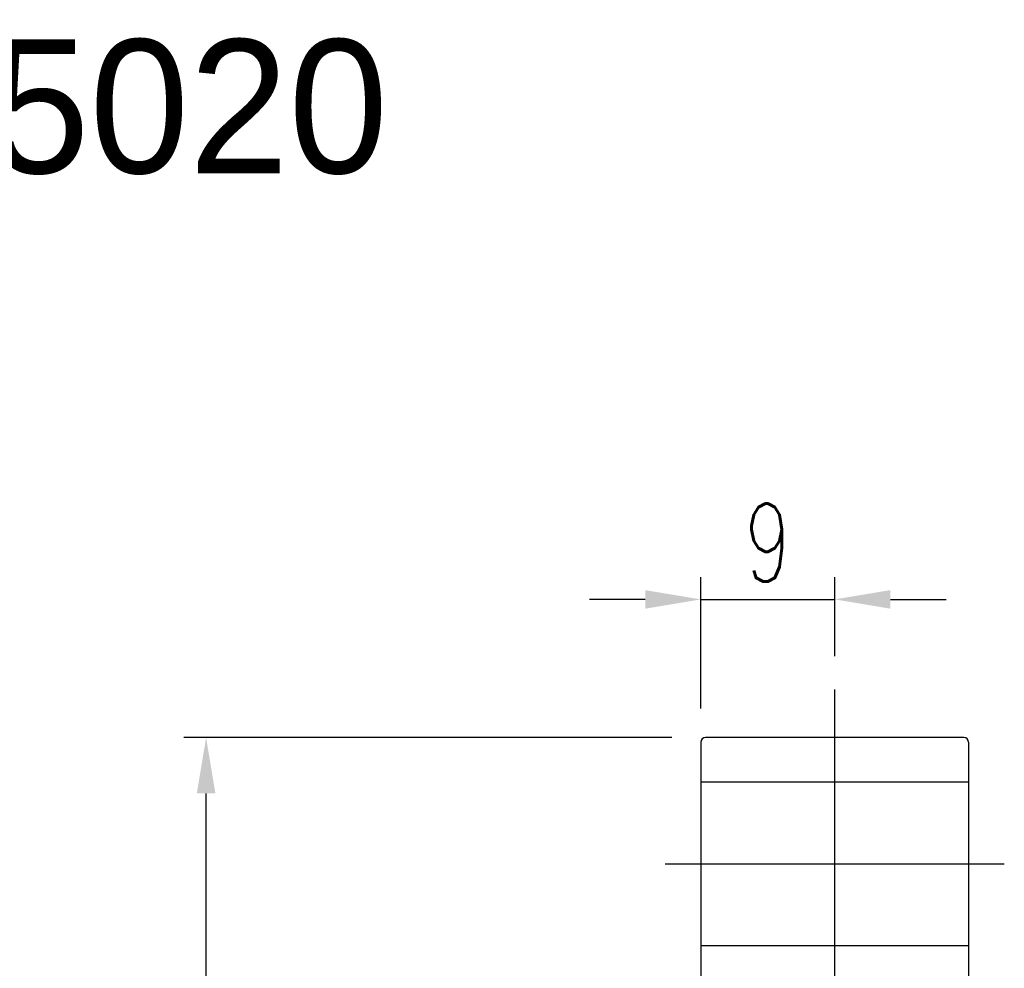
# Model space of a CAD drawing. Extents: x -389 to 453, y -50 to 705.
# Tile 48 of 48: x -236 to -170, y 72 to 136. Entities that reach past the tile are written whole.
import ezdxf
from ezdxf.enums import TextEntityAlignment as Align
from ezdxf.lldxf.tags import DXFTag

# ---------------------------------------------------------------- set-up
doc = ezdxf.new("R2010")
doc.units = 0
doc.header["$LTSCALE"] = 2
doc.header["$MEASUREMENT"] = 0
for name, color, linetype in [('CHA', 7, 'Continuous'), ('CL', 1, 'CENTER'), ('HID', 2, 'DASHED'), ('OUT', 3, 'Continuous')]:
    doc.layers.add(name, color=color, linetype=linetype)
doc.styles.add('DIM-7', font='SIMPLEX.shx', dxfattribs={"width": 0.7, "bigfont": 'chineset.shx'})
doc.styles.add('T', font='txt')
tags = doc.linetypes.add('CENTER', pattern=[2, 1.25, -0.25, 0.25, -0.25]).pattern_tags.tags
tags[10:11] = [DXFTag(74, 4), DXFTag(75, 0), DXFTag(340, '0'), DXFTag(46, 0.0), DXFTag(50, 0.0), DXFTag(44, 0.0), DXFTag(45, 0.0)]
tags[8:9] = [DXFTag(74, 4), DXFTag(75, 0), DXFTag(340, '0'), DXFTag(46, 0.0), DXFTag(50, 0.0), DXFTag(44, 0.0), DXFTag(45, 0.0)]
tags[6:7] = [DXFTag(74, 4), DXFTag(75, 0), DXFTag(340, '0'), DXFTag(46, 0.0), DXFTag(50, 0.0), DXFTag(44, 0.0), DXFTag(45, 0.0)]
tags[4:5] = [DXFTag(74, 4), DXFTag(75, 0), DXFTag(340, '0'), DXFTag(46, 0.0), DXFTag(50, 0.0), DXFTag(44, 0.0), DXFTag(45, 0.0)]
tags = doc.linetypes.add('DASHED', pattern=[0.75, 0.5, -0.25]).pattern_tags.tags
tags[6:7] = [DXFTag(74, 4), DXFTag(75, 0), DXFTag(340, '0'), DXFTag(46, 0.0), DXFTag(50, 0.0), DXFTag(44, 0.0), DXFTag(45, 0.0)]
tags[4:5] = [DXFTag(74, 4), DXFTag(75, 0), DXFTag(340, '0'), DXFTag(46, 0.0), DXFTag(50, 0.0), DXFTag(44, 0.0), DXFTag(45, 0.0)]
doc.dimstyles.new('CNS', dxfattribs={"dimtxt": 3.5, "dimasz": 2.5, "dimexe": 1, "dimexo": 1.5, "dimgap": 0.09, "dimtad": 0, "dimdsep": 46, "dimtxsty": 'DIM-7', "dimcen": 0.09, "dimclrd": 1, "dimclre": 1, "dimclrt": 4, "dimadec": 0, "dimazin": 0, "dimtfac": 1, "dimtix": 1, "dimtmove": 2, "dimatfit": 3, "dimfxl": 1, "dimtvp": 0.971429, "dimtolj": 1, "dimarcsym": 0})

# ---------------------------------------------------------------- blocks, each defined once
blk = doc.blocks.new('*D15')
at = {"layer": 'CHA', "lineweight": -2, "transparency": 16777216}
for p, q in [((-192.22, 87.475), (-225.068, 87.475)), ((-223.568, -18.775), (-223.568, 83.725)), ((-192.22, -22.525), (-225.068, -22.525))]:
    blk.add_line(p, q, dxfattribs=at)
at = {"layer": 'CHA', "transparency": 16777216}
for points in [[(-224.193, 83.725), (-222.943, 83.725), (-223.568, 87.475)], [(-224.193, -18.775), (-222.943, -18.775), (-223.568, -22.525)]]:
    blk.add_solid(points, dxfattribs=at)
at = {"layer": 'DEFPOINTS', "color": 0, "transparency": 16777216}
for p in [(-223.568, 87.475), (-189.97, 87.475), (-189.97, -22.525)]:
    blk.add_point(p, dxfattribs=at)
at = {"layer": 'CHA', "transparency": 16777216, "insert": (-227.393, 32.475), "char_height": 5.25, "attachment_point": 5, "rotation": 90, "style": 'DIM-7'}
blk.add_mtext('\\A1;%%C110', dxfattribs=at)
blk = doc.blocks.new('*D18')
at = {"layer": 'CHA', "lineweight": -2, "transparency": 16777216}
for p, q in [((-190.27, 89.425), (-190.27, 98.278)), ((-181.27, 92.965), (-181.27, 98.278)), ((-194.02, 96.778), (-197.77, 96.778)), ((-190.27, 96.778), (-181.27, 96.778)), ((-177.52, 96.778), (-173.77, 96.778))]:
    blk.add_line(p, q, dxfattribs=at)
at = {"layer": 'CHA', "transparency": 16777216}
for points in [[(-194.02, 97.403), (-194.02, 96.153), (-190.27, 96.778)], [(-177.52, 97.403), (-177.52, 96.153), (-181.27, 96.778)]]:
    blk.add_solid(points, dxfattribs=at)
at = {"layer": 'DEFPOINTS', "color": 0, "transparency": 16777216}
for p in [(-181.27, 96.778), (-181.27, 90.715), (-190.27, 87.175)]:
    blk.add_point(p, dxfattribs=at)
at = {"layer": 'CHA', "transparency": 16777216, "insert": (-185.77, 100.603), "char_height": 5.25, "attachment_point": 5, "style": 'DIM-7'}
blk.add_mtext('\\A1;9', dxfattribs=at)

msp = doc.modelspace()

# ---------------------------------------------------------------- linework, layer by layer
at = {"layer": 'CL', "color": 0, "ltscale": 3}
for p, q in [((-181.27, 60.655), (-181.27, 90.715)), ((-192.682, 78.975), (-169.857, 78.975))]:
    msp.add_line(p, q, dxfattribs=at)
at = {"layer": 'HID', "color": 0, "ltscale": 2.154286}
for p, q in [((-172.27, 84.475), (-190.27, 84.475)), ((-190.27, 73.475), (-172.27, 73.475))]:
    msp.add_line(p, q, dxfattribs=at)
at = {"layer": 'OUT', "color": 0}
for p, q in [((-172.57, 87.475), (-189.97, 87.475)), ((-190.27, 87.175), (-190.27, -22.225)), ((-172.27, 87.175), (-172.27, -22.225))]:
    msp.add_line(p, q, dxfattribs=at)
for centre, start, end in [((-189.97, 87.175), 90, 180), ((-172.57, 87.175), 0, 90)]:
    msp.add_arc(centre, 0.3, start, end, dxfattribs=at)

# ---------------------------------------------------------------- texts
at = {"layer": 'CHA', "color": 0, "style": 'T'}
msp.add_text('SFA5020', height=9, dxfattribs=at).set_placement((-236.414, 129.968), align=Align.MIDDLE)

# ---------------------------------------------------------------- dimensions: what is measured, and where the dimension line sits
at = {"layer": 'CHA', "color": 0}
dim = msp.add_linear_dim(base=(-181.27, 96.778), p1=(-190.27, 87.175), p2=(-181.27, 90.715), dimstyle='CNS', override={"dimscale": 1.5, "dimgap": 0.8, "dimtad": 1, "dimclrd": 256, "dimclre": 256, "dimclrt": 256, "dimtix": 0, "dimtmove": 0}, dxfattribs=at)
dim.commit()
dim.dimension.update_dxf_attribs({"geometry": '*D18', "text_midpoint": (-185.77, 100.603)})
dim = msp.add_linear_dim(base=(-223.568, 87.475), p1=(-189.97, -22.525), p2=(-189.97, 87.475), angle=90, text='%%C<>', dimstyle='CNS', override={"dimscale": 1.5, "dimgap": 0.8, "dimtad": 1, "dimclrd": 256, "dimclre": 256, "dimclrt": 256, "dimtix": 0, "dimtmove": 0}, dxfattribs=at)
dim.commit()
dim.dimension.update_dxf_attribs({"geometry": '*D15', "text_midpoint": (-227.393, 32.475)})

doc.saveas('drawing.dxf')
